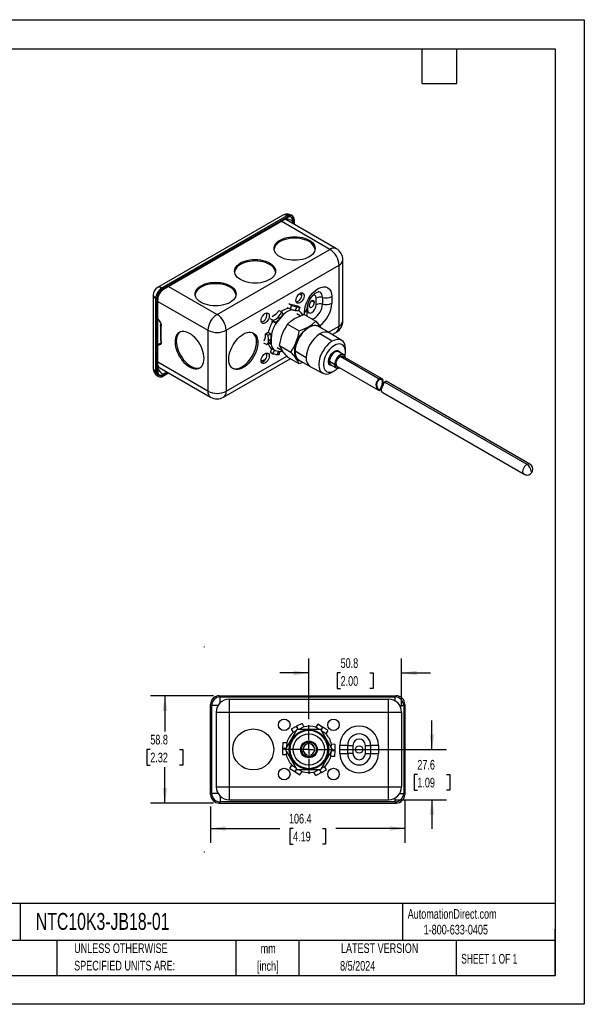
# Model space of a CAD drawing. Header units: millimetres. Extents: x 0 to 699, y 0 to 540.
# Tile 2 of 2: x 389 to 699, y 0 to 540. Entities that reach past the tile are written whole.
import ezdxf

# ---------------------------------------------------------------- set-up
doc = ezdxf.new("R2010")
doc.units = ezdxf.units.MM
doc.header["$LTSCALE"] = 2.5
doc.linetypes.add('CENTERX2', pattern=[20.32, 12.7, -2.54, 2.54, -2.54])
doc.layers.add('CENTER', color=40, linetype='CENTERX2')
doc.layers.add('DIMENSIONS', color=140, linetype='Continuous', lineweight=25)
doc.layers.add('TEXT', color=140, linetype='Continuous', lineweight=25)
doc.styles.add('SLDTEXTSTYLE0', font='TXT', dxfattribs={"width": 0.7})
doc.styles.add('SLDTEXTSTYLE1', font='TXT', dxfattribs={"width": 0.65})
doc.dimstyles.new('SLDDIMSTYLE1', dxfattribs={"dimtxt": 5.39502, "dimasz": 8.255, "dimexe": 0, "dimexo": 0.0625, "dimgap": 1.348755, "dimtad": 0, "dimtih": 1, "dimtoh": 1, "dimdec": 1, "dimrnd": 1e-09, "dimzin": 12, "dimdsep": 46, "dimtxsty": 'SLDTEXTSTYLE0', "dimsah": 1, "dimcen": 0.09, "dimadec": 0, "dimazin": 3, "dimtfac": 1, "dimtdec": 1, "dimtofl": 0, "dimtmove": 0, "dimatfit": 3, "dimfxl": 0, "dimfrac": 2, "dimtolj": 1, "dimtzin": 12, "dimarcsym": 0})
doc.dimstyles.new('SLDDIMSTYLE2', dxfattribs={"dimtxt": 5.39502, "dimasz": 8.255, "dimexe": 0, "dimexo": 0.0625, "dimgap": 1.348755, "dimtad": 0, "dimtih": 1, "dimtoh": 1, "dimdec": 1, "dimrnd": 1e-09, "dimzin": 12, "dimdsep": 46, "dimtxsty": 'SLDTEXTSTYLE0', "dimsah": 1, "dimcen": 0.09, "dimadec": 0, "dimazin": 3, "dimtfac": 1, "dimtdec": 1, "dimtmove": 0, "dimatfit": 0, "dimfxl": 0, "dimfrac": 2, "dimtolj": 1, "dimtzin": 12, "dimarcsym": 0})

# ---------------------------------------------------------------- blocks, each defined once
blk = doc.blocks.new('SW_NOTE_0_1')
at = {"layer": 'TEXT', "color": 0, "linetype": 'CENTERX2', "lineweight": 18, "char_height": 5.292, "attachment_point": 2, "style": 'SLDTEXTSTYLE0'}
for s, insert in [('mm', (7.11, 6.82)), ('[inch]', (6.9, -2.73))]:
    blk.add_mtext(s, dxfattribs=dict(at, insert=insert))
blk = doc.blocks.new('SW_NOTE_0_2')
at = {"layer": 'TEXT', "color": 0, "linetype": 'CENTERX2', "lineweight": 18, "char_height": 5.2917, "attachment_point": 1, "style": 'SLDTEXTSTYLE0'}
for s, insert in [('UNLESS OTHERWISE', (0, 6.82)), ('SPECIFIED UNITS ARE:', (0, -2.73))]:
    blk.add_mtext(s, dxfattribs=dict(at, insert=insert))
blk = doc.blocks.new('_D')
at = {"layer": 'DIMENSIONS'}
for p, q in [((495.28, 169.12), (460.82, 169.12)), ((468.76, 169.12), (468.76, 149.5)), ((460.74, 139.72), (458.93, 139.72)), ((458.93, 139.72), (458.93, 131.14)), ((476.77, 139.72), (478.59, 139.72)), ((478.59, 139.72), (478.59, 131.14)), ((458.93, 131.14), (460.74, 131.14)), ((468.76, 110.32), (468.76, 129.94)), ((478.59, 131.14), (476.77, 131.14)), ((495.28, 110.32), (460.82, 110.32))]:
    blk.add_line(p, q, dxfattribs=at)
for points in [[(468.76, 169.12), (467.49, 160.86), (470.03, 160.86)], [(468.76, 110.32), (470.03, 118.57), (467.49, 118.57)]]:
    blk.add_solid(points, dxfattribs=at)
at = {"layer": 'DIMENSIONS', "char_height": 5.292, "attachment_point": 1, "style": 'SLDTEXTSTYLE0'}
for s, insert in [('58.8', (460.74, 147.75)), ('2.32', (460.74, 137.97))]:
    blk.add_mtext(s, dxfattribs=dict(at, insert=insert))
blk = doc.blocks.new('_D_1')
at = {"layer": 'DIMENSIONS'}
for p, q in [((493.76, 108.41), (493.76, 88.45)), ((600.18, 111.84), (600.18, 88.45)), ((493.76, 96.39), (531.64, 96.39)), ((538.96, 96.39), (537.14, 96.39)), ((537.14, 96.39), (537.14, 87.81)), ((554.99, 96.39), (556.8, 96.39)), ((556.8, 96.39), (556.8, 87.81)), ((600.18, 96.39), (562.3, 96.39)), ((537.14, 87.81), (538.96, 87.81)), ((556.8, 87.81), (554.99, 87.81))]:
    blk.add_line(p, q, dxfattribs=at)
for points in [[(493.76, 96.39), (502.01, 95.12), (502.01, 97.66)], [(600.18, 96.39), (591.93, 97.66), (591.93, 95.12)]]:
    blk.add_solid(points, dxfattribs=at)
at = {"layer": 'DIMENSIONS', "char_height": 5.292, "attachment_point": 1, "style": 'SLDTEXTSTYLE0'}
for s, insert in [('106.4', (536.71, 104.42)), ('4.19', (538.96, 94.63))]:
    blk.add_mtext(s, dxfattribs=dict(at, insert=insert))
blk = doc.blocks.new('_D_2')
at = {"layer": 'DIMENSIONS'}
for p, q in [((615.05, 139.72), (615.05, 155.59)), ((564.18, 139.72), (622.99, 139.72)), ((607.04, 125.94), (605.23, 125.94)), ((605.23, 125.94), (605.23, 117.37)), ((623.07, 125.94), (624.88, 125.94)), ((624.88, 125.94), (624.88, 117.37)), ((605.23, 117.37), (607.04, 117.37)), ((624.88, 117.37), (623.07, 117.37)), ((594.47, 112.16), (622.99, 112.16)), ((615.05, 112.16), (615.05, 96.29))]:
    blk.add_line(p, q, dxfattribs=at)
for points in [[(615.05, 139.72), (616.32, 147.97), (613.78, 147.97)], [(615.05, 112.16), (613.78, 103.91), (616.32, 103.91)]]:
    blk.add_solid(points, dxfattribs=at)
at = {"layer": 'DIMENSIONS', "char_height": 5.292, "attachment_point": 1, "style": 'SLDTEXTSTYLE0'}
for s, insert in [('27.6', (607.04, 133.97)), ('1.09', (607.04, 124.19))]:
    blk.add_mtext(s, dxfattribs=dict(at, insert=insert))
blk = doc.blocks.new('_D_3')
at = {"layer": 'DIMENSIONS'}
for p, q in [((547.61, 156.29), (547.61, 189.59)), ((598.41, 163.34), (598.41, 189.59)), ((547.61, 181.66), (531.73, 181.66)), ((564.99, 181.66), (563.18, 181.66)), ((563.18, 181.66), (563.18, 173.08)), ((581.02, 181.66), (582.83, 181.66)), ((582.83, 181.66), (582.83, 173.08)), ((598.41, 181.66), (614.28, 181.66)), ((563.18, 173.08), (564.99, 173.08)), ((582.83, 173.08), (581.02, 173.08))]:
    blk.add_line(p, q, dxfattribs=at)
for points in [[(547.61, 181.66), (539.35, 182.93), (539.35, 180.39)], [(598.41, 181.66), (606.66, 180.39), (606.66, 182.93)]]:
    blk.add_solid(points, dxfattribs=at)
at = {"layer": 'DIMENSIONS', "char_height": 5.292, "attachment_point": 1, "style": 'SLDTEXTSTYLE0'}
for s, insert in [('50.8', (564.99, 189.69)), ('2.00', (564.99, 179.9))]:
    blk.add_mtext(s, dxfattribs=dict(at, insert=insert))
blk = doc.blocks.new('SW_CENTERMARKSYMBOL_0')
at = {"layer": 'CENTER', "color": 0}
for p, q in [((0, 5.08), (0, 13.3985)), ((-5.08, 0), (-13.3985, 0)), ((0, 0), (-2.54, 0)), ((0, 0), (0, 2.54)), ((0, 0), (0, -2.54)), ((0, 0), (2.54, 0)), ((5.08, 0), (13.3985, 0)), ((0, -5.08), (0, -13.3985))]:
    blk.add_line(p, q, dxfattribs=at)

msp = doc.modelspace()

# ---------------------------------------------------------------- linework, layer by layer
at = {"color": 7, "linetype": 'Continuous'}
for p, q in [((0.01, 539.76), (698.51, 539.76)), ((698.51, 539.76), (698.51, 0.01)), ((698.51, 0.01), (0.01, 0.01))]:
    msp.add_line(p, q, dxfattribs=at)
for p, q in [((533.31, 432.56), (464.7, 392.95)), ((467.05, 392.72), (535.66, 432.33)), ((467.68, 392.36), (536.29, 431.96)), ((536.29, 431.96), (535.66, 432.33)), ((538.64, 432.2), (538.01, 432.56)), ((468.13, 392.1), (535.84, 431.19)), ((559.1, 413.87), (532.47, 429.24)), ((562.66, 414.22), (534.91, 430.24)), ((538.72, 429.53), (539.17, 429.27)), ((538.72, 428.04), (538.72, 429.53)), ((539.17, 429.27), (539.17, 427.79)), ((539.61, 430.05), (539.61, 427.53)), ((547.74, 418.93), (547.74, 418.1)), ((497.32, 378.2), (559.1, 413.87)), ((502.35, 369.49), (564.13, 405.16)), ((526.1, 406.43), (526.1, 405.6)), ((564.13, 371.77), (564.13, 405.16)), ((566.21, 374.67), (566.21, 408.06)), ((462.35, 388.88), (462.35, 348.54)), ((467.68, 392.36), (467.05, 392.72)), ((470.69, 393.58), (497.32, 378.2)), ((504.46, 393.94), (504.46, 393.11)), ((543.72, 388.63), (542.33, 389.44)), ((552.8, 390.61), (552.73, 390.61)), ((464.36, 386.6), (463.73, 386.97)), ((463.73, 346.63), (463.73, 386.97)), ((464.36, 346.26), (464.36, 386.6)), ((464.81, 347.04), (464.81, 386.34)), ((464.81, 385.36), (492.29, 369.49)), ((538.13, 383.14), (536.67, 383.98)), ((537.61, 383.84), (539.92, 383.2)), ((550.66, 384.73), (549.22, 385.56)), ((551.65, 383.49), (551.65, 387.12)), ((555.07, 387.47), (555.07, 383.84)), ((560.2, 388.01), (560.2, 384.38)), ((527.42, 376.98), (529.8, 378.61)), ((529.8, 378.61), (531.26, 380.34)), ((531.26, 380.34), (532.68, 379.52)), ((533.7, 378.22), (531.63, 375.76)), ((532.68, 379.52), (533.38, 378.4)), ((533.38, 378.4), (533.38, 378.4)), ((533.7, 378.22), (533.38, 378.4)), ((533.38, 378.4), (533.7, 378.22)), ((533.7, 378.22), (533.7, 378.22)), ((536.12, 381.56), (535.76, 381.77)), ((537.34, 381.23), (536.56, 381.67)), ((538.13, 383.14), (537.34, 381.23)), ((538.31, 380.67), (537.34, 381.23)), ((538.3, 380.66), (538.31, 380.67)), ((540.16, 380.38), (538.3, 380.66)), ((539.92, 383.2), (541.32, 382.99)), ((540.95, 382.3), (540.16, 380.38)), ((540.29, 380.36), (541.08, 382.28)), ((542.27, 380.07), (540.29, 380.36)), ((541.08, 382.28), (540.95, 382.3)), ((542.93, 377.36), (541, 378.47)), ((541.32, 382.99), (542.74, 382.17)), ((542.74, 382.17), (541.95, 380.26)), ((541.95, 380.26), (541.95, 380.26)), ((542.27, 380.07), (541.95, 380.26)), ((541.95, 380.26), (542.27, 380.07)), ((542.27, 380.07), (542.27, 380.07)), ((544.79, 378.03), (543.55, 378.75)), ((545.05, 378.13), (551.34, 374.5)), ((545.25, 378.01), (545.25, 379.38)), ((546.59, 377.62), (546.59, 381.25)), ((546.8, 380.69), (546.59, 380.56)), ((546.8, 382.94), (546.8, 380.69)), ((466.45, 373.59), (464.81, 375.9)), ((466.27, 372.15), (466.78, 372.45)), ((466.78, 372.64), (466.78, 372.45)), ((466.78, 362.6), (466.78, 372.45)), ((527.89, 374.98), (526.43, 375.82)), ((527.76, 374.22), (527.23, 374.53)), ((528.58, 373.86), (527.81, 374.31)), ((527.89, 374.98), (528.58, 373.86)), ((529.55, 373.3), (528.58, 373.86)), ((531.49, 375.59), (529.55, 373.3)), ((529.55, 373.3), (529.55, 373.3)), ((530.93, 376.88), (530.79, 376.72)), ((530.79, 376.72), (531.49, 375.59)), ((531.63, 375.76), (530.93, 376.88)), ((535.97, 372.89), (542.26, 369.26)), ((546.52, 377.27), (546.54, 377.62)), ((546.54, 377.62), (546.54, 377.69)), ((546.61, 377.22), (546.59, 377.65)), ((466.26, 372.24), (466.26, 364.25)), ((492.29, 369.49), (492.29, 336.1)), ((502.35, 369.49), (502.35, 336.1)), ((523.8, 365.65), (523.86, 367.59)), ((523.86, 367.59), (525.35, 368.38)), ((523.86, 367.59), (525.28, 366.77)), ((525.28, 366.77), (526.77, 367.57)), ((525.35, 368.38), (526.77, 367.57)), ((526.77, 367.57), (527.09, 367.38)), ((527.09, 367.38), (527, 364.62)), ((527.09, 367.38), (527.09, 367.38)), ((547.61, 371.2), (547.5, 371.47)), ((559.01, 368.07), (552.94, 371.58)), ((560.36, 363.44), (553.68, 367.54)), ((558.37, 368.44), (564.13, 371.77)), ((565.66, 363.89), (559.13, 368)), ((560.39, 367.21), (562.66, 368.51)), ((464.81, 361.51), (465.8, 362.08)), ((464.81, 361.42), (466.45, 361.84)), ((466.78, 362.33), (465.8, 362.08)), ((466.27, 364.17), (466.26, 364.25)), ((466.63, 361.94), (466.45, 361.84)), ((466.78, 362.6), (466.78, 362.4)), ((519.63, 362.78), (518.91, 363.19)), ((524.46, 361.63), (523, 362.47)), ((523.04, 363.78), (523.8, 365.65)), ((524.46, 361.63), (525.94, 362.42)), ((527, 364.62), (525.51, 363.83)), ((525.51, 363.65), (527, 364.44)), ((525.51, 363.83), (525.51, 363.65)), ((526.91, 361.86), (525.94, 362.42)), ((525.95, 362.43), (526.92, 361.87)), ((526.92, 361.87), (526.91, 361.86)), ((527, 364.44), (526.92, 361.87)), ((526.52, 357.49), (527.31, 359.4)), ((526.52, 357.49), (527.94, 356.67)), ((527.31, 359.4), (528.73, 358.58)), ((527.94, 356.67), (528.73, 358.58)), ((528.73, 358.58), (529.06, 358.39)), ((529.06, 358.39), (531.04, 358.1)), ((529.06, 358.39), (529.06, 358.39)), ((531.04, 358.1), (530.25, 356.18)), ((530.33, 359.99), (532.93, 358.49)), ((530.38, 356.16), (531.17, 358.08)), ((531.17, 358.08), (533.03, 357.8)), ((531.27, 356.29), (531.97, 357.96)), ((531.44, 361.2), (537.73, 357.56)), ((533.02, 357.8), (533, 357.81)), ((533.38, 357.88), (533.02, 357.8)), ((533.03, 357.8), (533.02, 357.8)), ((546.13, 354.48), (540.06, 357.98)), ((563.98, 357.72), (563.9, 357.77)), ((566.76, 356.12), (563.98, 357.72)), ((567.65, 357.51), (567.69, 358.93)), ((492.29, 336.1), (464.81, 351.97)), ((500.87, 332.85), (537.39, 353.93)), ((502.35, 336.1), (535.53, 355.26)), ((530.25, 356.18), (530.38, 356.16)), ((542.26, 351.11), (535.97, 354.74)), ((544.39, 351.87), (542.26, 351.11)), ((542.27, 353.1), (548.34, 349.59)), ((561.71, 350.78), (558.92, 352.38)), ((586.04, 342.74), (564.73, 355.04)), ((587.72, 342.85), (566.1, 355.33)), ((463.73, 346.63), (464.36, 346.26)), ((466.01, 348.87), (493.76, 332.85)), ((467.68, 345.38), (469.87, 346.64)), ((467.68, 344.34), (470.76, 346.12)), ((470.31, 346.38), (468.13, 345.12)), ((548.46, 349.53), (555.29, 345.93)), ((559.79, 350.46), (562.57, 348.86)), ((559.79, 350.46), (559.84, 350.44)), ((561.62, 347.28), (560.36, 346.51)), ((560.36, 346.51), (560.6, 346.65)), ((560.6, 346.65), (561.81, 347.4)), ((561.89, 350.78), (561.71, 350.78)), ((562.92, 349.83), (585.82, 336.61)), ((464.7, 344.47), (465.33, 344.11)), ((467.68, 345.38), (468.13, 345.12)), ((587.55, 342.36), (587.72, 342.85)), ((667.13, 295.93), (589.08, 340.99)), ((668.72, 296.09), (589.97, 341.55)), ((585.82, 336.61), (586.03, 337.07)), ((588.06, 335.32), (665.55, 290.59)), ((498.46, 169.12), (595.49, 169.12)), ((499.09, 168.48), (594.85, 168.48)), ((499.09, 165.39), (499.09, 168.48)), ((594.85, 166.33), (594.85, 168.48)), ((493.76, 115.02), (493.76, 164.42)), ((494.39, 115.65), (494.39, 163.79)), ((497.8, 163.79), (494.39, 163.79)), ((503.92, 167.28), (591.29, 167.28)), ((503.92, 167.28), (503.92, 160.17)), ((591.29, 160.17), (591.29, 167.28)), ((597.42, 163.79), (599.55, 163.79)), ((599.55, 163.79), (599.55, 115.65)), ((600.18, 164.42), (600.18, 115.02)), ((496.81, 160.17), (496.81, 119.27)), ((496.81, 160.17), (503.92, 160.17)), ((503.92, 160.17), (503.92, 119.27)), ((503.92, 160.17), (591.29, 160.17)), ((591.29, 119.27), (591.29, 160.17)), ((591.29, 160.17), (598.41, 160.17)), ((598.41, 160.17), (598.41, 119.27)), ((540.72, 152.33), (537.98, 150.88)), ((540.91, 152.43), (540.72, 152.33)), ((540.72, 152.33), (541.51, 150.83)), ((543.85, 153.98), (540.91, 152.43)), ((541.76, 150.83), (540.91, 152.43)), ((544.83, 152.11), (542.41, 150.83)), ((543.85, 153.98), (544.83, 152.11)), ((544.83, 152.11), (544.83, 152.11)), ((552.46, 153.64), (551.34, 151.86)), ((551.34, 151.85), (551.34, 151.86)), ((552.96, 150.83), (551.34, 151.85)), ((555.08, 151.99), (552.46, 153.64)), ((555.08, 151.99), (554.18, 150.56)), ((554.31, 150.34), (555.27, 151.87)), ((555.27, 151.87), (555.08, 151.99)), ((558.07, 150.1), (555.27, 151.87)), ((534.78, 139.72), (541.19, 150.83)), ((537.98, 150.88), (538.96, 149.02)), ((538.97, 149.02), (538.96, 149.02)), ((540.66, 149.91), (538.97, 149.02)), ((541.19, 150.83), (547.61, 150.83)), ((547.61, 150.58), (547.61, 150.83)), ((547.61, 150.83), (554.02, 150.83)), ((547.61, 150.09), (547.61, 150.39)), ((554.02, 150.83), (560.44, 139.72)), ((556.95, 148.32), (554.63, 149.78)), ((558.07, 150.1), (556.95, 148.32)), ((556.95, 148.32), (556.95, 148.32)), ((533.38, 143.59), (533.25, 140.28)), ((533.38, 143.59), (535.49, 143.51)), ((535.49, 143.51), (535.38, 140.77)), ((535.49, 143.51), (535.49, 143.51)), ((544.39, 139.72), (544.46, 140.39)), ((547.61, 139.72), (547.61, 142.89)), ((559.91, 140.64), (559.98, 142.55)), ((559.98, 142.55), (559.99, 142.55)), ((562.09, 142.47), (559.99, 142.55)), ((561.97, 139.38), (562.09, 142.47)), ((564.6, 137.5), (564.6, 141.94)), ((568.88, 141.94), (564.6, 141.94)), ((568.88, 137.5), (568.88, 141.94)), ((568.88, 141.94), (571.73, 141.94)), ((571.73, 141.94), (571.73, 137.5)), ((578.59, 137.5), (578.59, 141.94)), ((578.59, 141.94), (581.45, 141.94)), ((581.45, 141.94), (581.45, 137.5)), ((585.73, 141.94), (581.45, 141.94)), ((585.73, 141.94), (585.73, 137.5)), ((533.25, 140.06), (533.13, 136.97)), ((533.13, 136.97), (535.23, 136.89)), ((533.25, 140.28), (533.25, 140.06)), ((535.06, 140.21), (533.25, 140.28)), ((533.25, 140.06), (534.93, 140)), ((541.19, 128.61), (534.78, 139.72)), ((535.31, 138.8), (535.23, 136.89)), ((535.23, 136.89), (535.23, 136.89)), ((543.42, 139.72), (543.03, 139.72)), ((543.54, 139.72), (543.42, 139.72)), ((560.44, 139.72), (554.02, 128.61)), ((559.73, 135.93), (559.83, 138.67)), ((559.73, 135.93), (559.73, 135.93)), ((561.83, 135.85), (559.73, 135.93)), ((560.16, 139.23), (561.96, 139.16)), ((561.97, 139.38), (560.28, 139.44)), ((561.83, 135.85), (561.96, 139.16)), ((561.96, 139.16), (561.97, 139.38)), ((564.6, 137.5), (568.88, 137.5)), ((571.73, 137.5), (568.88, 137.5)), ((578.59, 137.5), (581.45, 137.5)), ((581.45, 137.5), (585.73, 137.5)), ((537.14, 129.33), (538.26, 131.12)), ((538.26, 131.12), (540.58, 129.66)), ((538.26, 131.12), (538.26, 131.12)), ((547.61, 131.18), (547.61, 129.35)), ((554.55, 129.53), (556.25, 130.42)), ((556.25, 130.42), (556.25, 130.41)), ((557.23, 128.56), (556.25, 130.41)), ((537.14, 129.33), (539.95, 127.57)), ((540.91, 129.1), (539.95, 127.57)), ((539.95, 127.57), (540.13, 127.45)), ((540.13, 127.45), (541.03, 128.88)), ((540.13, 127.45), (542.75, 125.8)), ((554.02, 128.61), (541.19, 128.61)), ((542.26, 128.61), (543.87, 127.59)), ((542.75, 125.8), (543.87, 127.58)), ((543.87, 127.59), (543.87, 127.58)), ((550.38, 127.33), (552.81, 128.61)), ((550.38, 127.33), (550.38, 127.33)), ((551.37, 125.46), (550.38, 127.33)), ((551.37, 125.46), (554.3, 127.01)), ((553.46, 128.61), (554.3, 127.01)), ((554.49, 127.11), (553.7, 128.61)), ((554.3, 127.01), (554.49, 127.11)), ((554.49, 127.11), (557.23, 128.56)), ((496.81, 119.27), (503.92, 119.27)), ((503.92, 119.27), (591.29, 119.27)), ((503.92, 119.27), (503.92, 112.16)), ((591.29, 119.27), (598.41, 119.27)), ((591.29, 112.16), (591.29, 119.27)), ((497.8, 115.65), (494.39, 115.65)), ((499.09, 114.05), (499.09, 110.95)), ((597.42, 115.65), (599.55, 115.65)), ((498.46, 110.32), (595.49, 110.32)), ((594.85, 110.95), (499.09, 110.95)), ((503.92, 112.16), (591.29, 112.16)), ((594.85, 110.95), (594.85, 113.11))]:
    msp.add_line(p, q)
at = {"flags": 128}
for points in [[(534.52, 430.42), (534.59, 430.4), (534.91, 430.24)], [(547.74, 418.93), (548.71, 418.29), (549.53, 417.58), (550.18, 416.82), (550.65, 416.02), (550.94, 415.19), (551.03, 414.34), (550.94, 413.49), (550.65, 412.66), (550.18, 411.86), (549.53, 411.09), (548.71, 410.39), (547.74, 409.75), (546.64, 409.19), (545.41, 408.72), (544.1, 408.34), (542.7, 408.07), (541.26, 407.91), (539.79, 407.85), (538.33, 407.91), (536.88, 408.07), (535.49, 408.34), (534.17, 408.72), (532.95, 409.19), (531.85, 409.75), (530.88, 410.39), (530.06, 411.09), (529.41, 411.86), (528.94, 412.66), (528.65, 413.49), (528.55, 414.34), (528.65, 415.19), (528.94, 416.02), (529.41, 416.82), (530.06, 417.58), (530.88, 418.29), (531.85, 418.93), (532.95, 419.49), (534.17, 419.96), (535.49, 420.33), (536.88, 420.61), (538.33, 420.77), (539.79, 420.83), (541.26, 420.77), (542.7, 420.61), (544.1, 420.33), (545.41, 419.96), (546.64, 419.49), (547.74, 418.93)], [(547.74, 418.1), (546.64, 418.66), (545.41, 419.13), (544.1, 419.5), (542.7, 419.78), (541.26, 419.94), (539.79, 420), (538.33, 419.94), (536.88, 419.78), (535.49, 419.5), (534.17, 419.13), (532.95, 418.66), (531.85, 418.1), (530.88, 417.46), (530.06, 416.75), (529.41, 415.99), (528.94, 415.19), (528.65, 414.36), (528.58, 413.92)], [(526.1, 406.43), (527.07, 405.79), (527.89, 405.09), (528.54, 404.33), (529.01, 403.52), (529.29, 402.69), (529.39, 401.84), (529.29, 401), (529.01, 400.17), (528.54, 399.36), (527.89, 398.6), (527.07, 397.89), (526.1, 397.26), (524.99, 396.7), (523.77, 396.23), (522.45, 395.85), (521.06, 395.58), (519.62, 395.41), (518.15, 395.36), (516.68, 395.41), (515.24, 395.58), (513.85, 395.85), (512.53, 396.23), (511.31, 396.7), (510.2, 397.26), (509.23, 397.89), (508.42, 398.6), (507.77, 399.36), (507.29, 400.17), (507.01, 401), (506.91, 401.84), (507.01, 402.69), (507.29, 403.52), (507.77, 404.33), (508.42, 405.09), (509.23, 405.79), (510.2, 406.43), (511.31, 406.99), (512.53, 407.46), (513.85, 407.84), (515.24, 408.11), (516.68, 408.28), (518.15, 408.33), (519.62, 408.28), (521.06, 408.11), (522.45, 407.84), (523.77, 407.46), (524.99, 406.99), (526.1, 406.43)], [(526.1, 405.6), (524.99, 406.16), (523.77, 406.63), (522.45, 407.01), (521.06, 407.28), (519.62, 407.45), (518.15, 407.5), (516.68, 407.45), (515.24, 407.28), (513.85, 407.01), (512.53, 406.63), (511.31, 406.16), (510.2, 405.6), (509.23, 404.96), (508.42, 404.26), (507.77, 403.5), (507.29, 402.69), (507.01, 401.86), (506.94, 401.43)], [(504.46, 393.94), (505.43, 393.3), (506.24, 392.59), (506.89, 391.83), (507.37, 391.03), (507.65, 390.2), (507.75, 389.35), (507.65, 388.5), (507.37, 387.67), (506.89, 386.87), (506.24, 386.11), (505.43, 385.4), (504.46, 384.76), (503.35, 384.2), (502.13, 383.73), (500.81, 383.36), (499.42, 383.08), (497.98, 382.92), (496.51, 382.86), (495.04, 382.92), (493.6, 383.08), (492.21, 383.36), (490.89, 383.73), (489.67, 384.2), (488.56, 384.76), (487.59, 385.4), (486.78, 386.11), (486.13, 386.87), (485.65, 387.67), (485.37, 388.5), (485.27, 389.35), (485.37, 390.2), (485.65, 391.03), (486.13, 391.83), (486.78, 392.59), (487.59, 393.3), (488.56, 393.94), (489.67, 394.5), (490.89, 394.97), (492.21, 395.35), (493.6, 395.62), (495.04, 395.78), (496.51, 395.84), (497.98, 395.78), (499.42, 395.62), (500.81, 395.35), (502.13, 394.97), (503.35, 394.5), (504.46, 393.94)], [(504.46, 393.11), (503.35, 393.67), (502.13, 394.14), (500.81, 394.52), (499.42, 394.79), (497.98, 394.95), (496.51, 395.01), (495.04, 394.95), (493.6, 394.79), (492.21, 394.52), (490.89, 394.14), (489.67, 393.67), (488.56, 393.11), (487.59, 392.47), (486.78, 391.77), (486.13, 391), (485.65, 390.2), (485.37, 389.37), (485.29, 388.94)], [(540.53, 385.86), (540.61, 386.55), (540.81, 387.27), (541.14, 387.99), (541.58, 388.65), (542.09, 389.22), (542.64, 389.66), (543.2, 389.95), (543.74, 390.06), (544.21, 389.98), (544.6, 389.73), (544.87, 389.32), (545.01, 388.77), (545.01, 388.12), (544.87, 387.41), (544.6, 386.68), (544.21, 385.99), (543.74, 385.36), (543.2, 384.85), (542.64, 384.49), (542.09, 384.29), (541.58, 384.27), (541.14, 384.44), (540.81, 384.77), (540.61, 385.26), (540.53, 385.86)], [(545.25, 379.38), (545.4, 381.15), (545.82, 383.01), (546.51, 384.9), (547.44, 386.75), (548.58, 388.48), (549.87, 390.02), (551.27, 391.32), (552.73, 392.33), (554.18, 393), (555.58, 393.32), (556.87, 393.27), (558, 392.85), (558.93, 392.08), (559.63, 390.98), (560.05, 389.61), (560.2, 388.01)], [(546.59, 381.28), (546.8, 382.96), (547.36, 384.7), (548.14, 386.3), (549.02, 387.64), (550.02, 388.82), (551.12, 389.83), (552.13, 390.46), (552.82, 390.64)], [(551.65, 387.12), (551.48, 388.05), (551.25, 388.43), (550.94, 388.69), (550.55, 388.83), (550.11, 388.84), (549.99, 388.79)], [(555.07, 387.47), (554.98, 388.43), (554.73, 389.24), (554.32, 389.89), (553.76, 390.35), (553.09, 390.6), (552.98, 390.6)], [(546.8, 380.69), (546.97, 379.76), (547.19, 379.38), (547.51, 379.12), (547.89, 378.98), (548.33, 378.97), (549.22, 379.29), (550.11, 380), (550.55, 380.52), (550.94, 381.1), (551.25, 381.72), (551.48, 382.36), (551.65, 383.49)], [(550.66, 384.73), (550.59, 385.2), (550.38, 385.55), (550.07, 385.73), (549.67, 385.74), (549.22, 385.56), (548.78, 385.22), (548.38, 384.76), (548.06, 384.21), (547.85, 383.63), (547.78, 383.07), (547.85, 382.6), (548.06, 382.26), (548.38, 382.07), (548.78, 382.07), (549.22, 382.24), (549.67, 382.58), (550.07, 383.05), (550.38, 383.6), (550.59, 384.18), (550.66, 384.73)], [(549.34, 375.65), (549.76, 375.75), (550.62, 376.15), (551.49, 376.75), (552.32, 377.52), (553.09, 378.44), (553.76, 379.46), (554.32, 380.56), (554.73, 381.69), (554.98, 382.79), (555.07, 383.84)], [(521.45, 374.85), (521.52, 375.53), (521.73, 376.26), (522.06, 376.97), (522.49, 377.64), (523, 378.21), (523.56, 378.65), (524.12, 378.93), (524.65, 379.04), (525.13, 378.97), (525.51, 378.71), (525.78, 378.3), (525.92, 377.75), (525.92, 377.1), (525.78, 376.39), (525.51, 375.67), (525.13, 374.97), (524.65, 374.35), (524.12, 373.84), (523.56, 373.47), (523, 373.28), (522.49, 373.26), (522.06, 373.42), (521.73, 373.76), (521.52, 374.24), (521.45, 374.85)], [(539.81, 375.91), (542.26, 377.12), (545.05, 378.13)], [(466.78, 372.45), (466.74, 372.17), (466.62, 371.97), (466.47, 371.91), (466.35, 371.97), (466.27, 372.13), (466.27, 372.15)], [(535.97, 372.89), (537.69, 374.47), (539.81, 375.91)], [(547.5, 371.47), (549.59, 372.89), (551.34, 374.5)], [(551.34, 374.5), (553.06, 372.5), (554.38, 370.74)], [(482.23, 367.78), (481.19, 368.3), (480.17, 368.66), (479.19, 368.84), (478.26, 368.85), (477.39, 368.68), (476.61, 368.34), (475.93, 367.83), (475.35, 367.17), (474.89, 366.36), (474.55, 365.41), (474.35, 364.35), (474.28, 363.19), (474.35, 361.96), (474.55, 360.66), (474.89, 359.33), (475.35, 357.99), (475.93, 356.66), (476.61, 355.36), (477.39, 354.12), (478.26, 352.95), (479.19, 351.88), (480.17, 350.93), (481.19, 350.1), (482.23, 349.43), (483.27, 348.91), (484.29, 348.55), (485.27, 348.37), (486.2, 348.36), (487.07, 348.53), (487.85, 348.87), (488.54, 349.38), (489.11, 350.04), (489.57, 350.85), (489.91, 351.8), (490.11, 352.86), (490.18, 354.02), (490.11, 355.25), (489.91, 356.55), (489.57, 357.88), (489.11, 359.22), (488.54, 360.55), (487.85, 361.85), (487.07, 363.09), (486.2, 364.26), (485.27, 365.33), (484.29, 366.28), (483.27, 367.1), (482.23, 367.78)], [(476.98, 368.53), (476.64, 368.25), (476.07, 367.58), (475.61, 366.77), (475.27, 365.83), (475.07, 364.77), (475, 363.61), (475.07, 362.37), (475.27, 361.08), (475.61, 359.75), (476.07, 358.4), (476.64, 357.07), (477.33, 355.77), (478.11, 354.53), (478.98, 353.37), (479.91, 352.3), (480.89, 351.34), (481.91, 350.52), (482.95, 349.84), (483.99, 349.32), (485.01, 348.97), (485.99, 348.78), (486.92, 348.78), (487.79, 348.95), (488.2, 349.1)], [(519.63, 362.78), (519.57, 361.54), (519.36, 360.25), (519.03, 358.92), (518.57, 357.57), (517.99, 356.24), (517.31, 354.94), (516.52, 353.7), (515.66, 352.54), (514.73, 351.47), (513.74, 350.51), (512.72, 349.69), (511.69, 349.01), (510.65, 348.49), (509.63, 348.14), (508.64, 347.96), (507.71, 347.95), (506.85, 348.12), (506.07, 348.46), (505.38, 348.96), (504.8, 349.63), (504.34, 350.44), (504.01, 351.38), (503.81, 352.44), (503.74, 353.6), (503.81, 354.84), (504.01, 356.13), (504.34, 357.46), (504.8, 358.81), (505.38, 360.14), (506.07, 361.44), (506.85, 362.68), (507.71, 363.84), (508.64, 364.91), (509.63, 365.87), (510.65, 366.69), (511.69, 367.37), (512.72, 367.89), (513.74, 368.24), (514.73, 368.42), (515.66, 368.43), (516.52, 368.26), (517.31, 367.92), (517.99, 367.42), (518.57, 366.75), (519.03, 365.94), (519.36, 365), (519.57, 363.94), (519.63, 362.78)], [(543.29, 352.51), (542.93, 352.6), (542.18, 352.93), (541.52, 353.42), (540.96, 354.07), (540.51, 354.85), (540.19, 355.76), (539.99, 356.79), (539.93, 357.9), (539.99, 359.1), (540.19, 360.35), (540.51, 361.64), (540.96, 362.93), (541.52, 364.22), (542.18, 365.47), (542.93, 366.67), (543.77, 367.8), (544.67, 368.83), (545.62, 369.75), (546.6, 370.55), (547.61, 371.2)], [(552.94, 371.58), (552.48, 371.8), (551.67, 372.02), (550.78, 372.07), (549.84, 371.95), (548.86, 371.65), (547.86, 371.19), (546.85, 370.57), (545.86, 369.8), (544.9, 368.9), (543.98, 367.88), (543.13, 366.77), (542.36, 365.57), (541.69, 364.32), (541.12, 363.03), (540.66, 361.73), (540.33, 360.44), (540.13, 359.18), (540.06, 357.98)], [(542.26, 369.26), (545, 370.25), (547.5, 371.47)], [(547.61, 371.2), (548.61, 371.71), (549.59, 372.05), (550.55, 372.22), (551.45, 372.23), (552.28, 372.07), (553.04, 371.74), (553.7, 371.25), (553.95, 370.99)], [(466.27, 364.17), (466.34, 363.92), (466.48, 363.61), (466.62, 363.3), (466.73, 362.97), (466.78, 362.64), (466.78, 362.6)], [(505.72, 348.68), (506.13, 348.53), (506.99, 348.36), (507.93, 348.37), (508.91, 348.55), (509.93, 348.91), (510.97, 349.43), (512, 350.1), (513.02, 350.93), (514.01, 351.88), (514.94, 352.95), (515.81, 354.12), (516.59, 355.36), (517.27, 356.66), (517.85, 357.99), (518.31, 359.33), (518.64, 360.66), (518.85, 361.96), (518.91, 363.19)], [(560.36, 363.44), (559.36, 362.79), (558.38, 361.99), (557.44, 361.06), (556.55, 360.01), (555.73, 358.87), (555, 357.66), (554.37, 356.4), (553.85, 355.11), (553.45, 353.82), (553.18, 352.55), (553.04, 351.33), (553.04, 350.17), (553.18, 349.11), (553.45, 348.15), (553.85, 347.32), (554.37, 346.63), (555, 346.1), (555.73, 345.73), (556.55, 345.54), (557.44, 345.52), (558.38, 345.68), (559.36, 346.01), (560.36, 346.51)], [(567.37, 355.46), (567.5, 356.1), (567.64, 357.2), (567.64, 358.25), (567.5, 359.2), (567.24, 360.04), (566.84, 360.75), (566.34, 361.32), (565.72, 361.73), (565.02, 361.97), (564.24, 362.04), (563.4, 361.94), (562.52, 361.66), (561.62, 361.22), (560.72, 360.62), (559.84, 359.88), (559, 359.02), (558.22, 358.05), (557.51, 356.99), (556.9, 355.87), (556.39, 354.72), (556, 353.55), (555.73, 352.4), (555.6, 351.3), (555.6, 350.25), (555.73, 349.3), (556, 348.46), (556.39, 347.75), (556.9, 347.18), (557.51, 346.77), (558.22, 346.53), (559, 346.46), (559.84, 346.56), (560.72, 346.84), (561.62, 347.28), (561.62, 347.28)], [(567.69, 358.93), (567.68, 359.78), (567.54, 360.84), (567.27, 361.8), (566.87, 362.63), (566.35, 363.32), (565.72, 363.85), (564.99, 364.22), (564.17, 364.41), (563.28, 364.43), (562.34, 364.27), (561.36, 363.94), (560.36, 363.44)], [(521.45, 352.81), (521.52, 353.49), (521.73, 354.22), (522.06, 354.94), (522.49, 355.6), (523, 356.17), (523.56, 356.61), (524.12, 356.9), (524.65, 357), (525.13, 356.93), (525.51, 356.68), (525.78, 356.26), (525.92, 355.72), (525.92, 355.07), (525.78, 354.36), (525.51, 353.63), (525.13, 352.93), (524.65, 352.31), (524.12, 351.8), (523.56, 351.44), (523, 351.24), (522.49, 351.22), (522.06, 351.39), (521.73, 351.72), (521.52, 352.21), (521.45, 352.81)], [(530.38, 356.16), (530.61, 356.14), (530.82, 356.13), (530.99, 356.14), (531.12, 356.17), (531.21, 356.21), (531.27, 356.27), (531.27, 356.29)], [(558.38, 352.38), (558.61, 353.89), (558.91, 354.73), (559.33, 355.57), (559.85, 356.35), (560.43, 357.03), (561.62, 357.98), (562.81, 358.41), (563.39, 358.4), (563.9, 358.21), (564.32, 357.85), (564.62, 357.36), (564.62, 357.35)], [(563.9, 357.77), (563.55, 357.89), (562.98, 357.91), (562.36, 357.75), (561.72, 357.42), (561.09, 356.93), (560.5, 356.32), (559.97, 355.6), (559.53, 354.8), (559.2, 353.98), (558.99, 353.16), (558.92, 352.38)], [(567.62, 354.45), (567.62, 354.56), (567.48, 355.2), (567.21, 355.72), (566.82, 356.08), (566.33, 356.28), (565.77, 356.3), (565.15, 356.14), (564.51, 355.81), (563.88, 355.33), (563.28, 354.71), (562.75, 353.99), (562.31, 353.2), (561.98, 352.37), (561.78, 351.55), (561.71, 350.78)], [(523.55, 353.22), (522.45, 352.92), (521.45, 352.71)], [(521.55, 352.11), (522.45, 352.3), (522.58, 352.33)], [(560.43, 350.09), (560.43, 350.09), (559.85, 350.1), (559.33, 350.29), (558.91, 350.64), (558.61, 351.14), (558.38, 352.38)], [(567.61, 354.45), (567.48, 355.07), (567.22, 355.57), (566.85, 355.92), (566.37, 356.11), (565.82, 356.13), (565.22, 355.98), (564.6, 355.66), (563.99, 355.19), (563.41, 354.59), (562.9, 353.89), (562.47, 353.12), (562.15, 352.32), (561.95, 351.53), (561.89, 350.78)], [(562.49, 351.12), (562.55, 351.79), (562.75, 352.49), (563.06, 353.19), (563.47, 353.85), (563.95, 354.42), (564.49, 354.88), (565.03, 355.2), (565.56, 355.35), (566.05, 355.34), (566.46, 355.16), (566.59, 355.04)], [(585.82, 336.61), (586.13, 336.52), (586.5, 336.66), (586.9, 337.22), (587.3, 338.11), (587.65, 339), (588, 339.96), (588.23, 340.86), (588.27, 341.73), (588.07, 342.44), (587.73, 342.84), (587.72, 342.85)], [(586.03, 337.07), (586.3, 337.01), (586.59, 337.18), (586.89, 337.61), (587.22, 338.37), (587.51, 339.17), (587.78, 340.04), (587.93, 340.83), (587.93, 341.55), (587.78, 342.09), (587.55, 342.36)], [(588.06, 335.32), (587.8, 335.54), (587.48, 336.09), (587.36, 336.9), (587.54, 337.81), (587.95, 338.75), (588.41, 339.66), (588.77, 340.39), (589.08, 340.99)], [(589.08, 340.99), (589.48, 341.5), (589.84, 341.6), (589.97, 341.55)], [(665.55, 290.59), (665.55, 290.59), (665.19, 290.92), (664.97, 291.41), (664.89, 292.04), (664.97, 292.75), (665.19, 293.51), (665.55, 294.25), (666.01, 294.93), (666.55, 295.5), (667.13, 295.93)], [(544.65, 138.46), (544.49, 138.95), (544.39, 139.72)], [(545.84, 137.03), (545.78, 137.07), (545.26, 137.53)], [(545.36, 137.47), (545.9, 137.04), (546.23, 136.89)]]:
    msp.add_lwpolyline(points, dxfattribs=at)
for centre, radius in [((534.11, 153.21), 3.17), ((561.1, 153.21), 3.18), ((517.13, 139.72), 11.24), ((547.61, 139.72), 10.86), ((547.61, 139.72), 8.54), ((547.61, 139.72), 4.57), ((547.61, 139.72), 4.19), ((547.61, 139.72), 4.06), ((575.16, 139.72), 2.03), ((534.11, 126.23), 3.17), ((561.1, 126.23), 3.18)]:
    msp.add_circle(centre, radius)
for centre, radius, start, end in [((534.29, 430.41), 2.36, 54.3824, 114.3071), ((535.63, 428.69), 4.5, 89.5752, 120.8761), ((535.71, 428.78), 4.41, 58.6798, 90.6261), ((537.04, 430.41), 2.36, 65.6929, 125.6176), ((537.59, 430.37), 2.05, 350.786, 129.2033), ((535.46, 423.33), 7, 62.2683, 95.3878), ((537.14, 429.6), 2.05, 350.786, 129.2033), ((536.25, 429.74), 2.47, 355.0981, 46.4362), ((545.27, 412.79), 5.85, 11.1283, 65.0168), ((561.17, 411.07), 3.48, 64.7922, 126.5285), ((553.26, 404.69), 10.88, 2.4763, 57.5237), ((559.39, 408.32), 6.73, 29.3592, 61.0845), ((559.57, 408.22), 6.63, 358.6161, 30.8696), ((523.63, 400.3), 5.85, 11.1283, 65.0168), ((562.74, 408.36), 3.48, 293.4654, 355.1829), ((464.71, 389.12), 2.36, 185.7565, 245.62), ((466.91, 388.97), 4.54, 119.018, 181.1513), ((470.95, 386.64), 7.22, 122.6055, 177.3945), ((471.57, 386.27), 7.22, 122.6055, 177.3945), ((465.68, 390.85), 2.32, 53.7028, 115.0066), ((472.02, 386.01), 7.22, 122.6055, 177.3945), ((501.99, 387.81), 5.85, 11.1283, 65.0168), ((539.61, 388.99), 4.14, 285.1917, 14.8137), ((553.82, 382.88), 4.76, 74.8011, 117.1106), ((553.82, 379.25), 4.76, 74.8011, 117.1106), ((544.02, 385.1), 16.19, 305.7088, 357.448), ((556.94, 394.37), 7.15, 254.8011, 297.1106), ((556.94, 390.74), 7.15, 254.8011, 297.1106), ((503.16, 369.02), 10.88, 122.4763, 177.5237), ((491.47, 369.02), 10.88, 2.4764, 57.5236), ((520.53, 377.97), 4.14, 285.1917, 14.8137), ((519.04, 386.64), 15.38, 320.6115, 332.451), ((519.74, 385.52), 15.38, 320.6115, 332.451), ((539.26, 371.14), 10.88, 104.3605, 128.5762), ((541.12, 369.83), 11.2, 104.5464, 131.4944), ((543.05, 395.35), 15.24, 247.9505, 259.0366), ((543.85, 397.26), 15.24, 247.9505, 259.0366), ((541.74, 389.73), 9.48, 261.1893, 271.2622), ((542.53, 391.65), 9.48, 261.1893, 271.2622), ((539.39, 375.99), 5, 21.2716, 54.7256), ((544.54, 381.25), 2, 290.8589, 0.8121), ((467.1, 372.19), 0.834, 115.2629, 182.6868), ((465.06, 372.57), 1.72, 2.4112, 36.4902), ((545.43, 363.52), 20.66, 148.5251, 166.3764), ((547.17, 362.51), 20.66, 148.5251, 166.3764), ((526.61, 380.41), 5.58, 283.2096, 318.5499), ((527.31, 379.29), 5.58, 283.2096, 318.5499), ((556.54, 358.18), 25.29, 144.4353, 173.1533), ((559.23, 374.59), 6.96, 299.3182, 0.6045), ((562.74, 374.96), 3.48, 293.4621, 355.2177), ((497.32, 379.15), 10.88, 242.4805, 297.5195), ((513.09, 363.7), 5.85, 354.9872, 48.8773), ((510.88, 364.82), 16.12, 359.2974, 9.8035), ((517.08, 372.3), 25.37, 324.4829, 353.1057), ((562.45, 353.77), 16.33, 122.4873, 177.5127), ((556.78, 363.23), 5.31, 63.824, 125.77), ((560.57, 371.42), 3.57, 305.6498, 5.6624), ((466.27, 362.33), 0.524, 290.4395, 7.9474), ((523.21, 363.56), 2.3, 302.7289, 2.0764), ((509.39, 364.03), 16.12, 359.2974, 9.8035), ((530.41, 363.66), 5.27, 196.9753, 233.981), ((524.7, 364.36), 2.3, 302.7289, 2.0764), ((532.33, 362.82), 5.5, 189.9796, 233.5069), ((520.53, 355.94), 4.14, 285.1917, 14.8137), ((534.62, 382.85), 27.02, 255.6807, 260.6801), ((551.66, 370.59), 22.3, 204.9093, 225.292), ((521.43, 341.29), 23.03, 25.2368, 44.9646), ((545.41, 357.46), 5.37, 174.4209, 234.2669), ((551.42, 353.94), 5.32, 174.2265, 236.1776), ((558.65, 351.86), 0.586, 62.6097, 117.3903), ((560.98, 352.16), 2.07, 173.8147, 234.8731), ((563.94, 350.92), 1.47, 171.9578, 249.06), ((464.71, 348.78), 2.36, 185.6948, 245.6253), ((466.82, 348.41), 4.45, 178.247, 241.7139), ((466.03, 346.37), 2.32, 173.7012, 234.9867), ((466.39, 345.93), 2.05, 170.786, 309.2033), ((466.83, 346.71), 2.05, 170.786, 309.2033), ((467.52, 351.28), 2.85, 198.0382, 238.1187), ((471.58, 351.46), 7.22, 200.34, 237.3294), ((556.42, 356.05), 10.19, 300.6439, 313.5798), ((563.49, 350.48), 1.81, 170.463, 302.1786), ((563.6, 350.48), 1.74, 170.0612, 298.9174), ((466.27, 347.41), 2.47, 253.566, 304.8985), ((588.05, 339.6), 3.73, 122.5773, 233.2989), ((587.93, 339.68), 3.23, 125.3405, 233.9427), ((586.96, 341.43), 1.6, 61.8014, 125.2096), ((586.85, 341.11), 1.44, 60.6789, 122.8723), ((495.84, 335.75), 3.57, 174.3366, 234.3614), ((497.32, 345.76), 10.88, 242.4805, 297.5195), ((498.89, 335.71), 3.48, 304.7615, 6.5349), ((497.32, 338.86), 6.97, 239.4264, 300.5615), ((668.06, 294.63), 1.59, 65.6995, 125.6762), ((667.14, 293.32), 3.16, 269.8086, 60.284), ((664.5, 291.82), 4.88, 2.6055, 57.3945), ((667.06, 292.97), 2.81, 237.5766, 271.4486), ((498.46, 164.42), 4.7, 90, 180), ((499.09, 163.79), 4.7, 90, 180), ((594.85, 163.79), 4.7, 0, 90), ((595.49, 164.42), 4.7, 0, 90), ((503.92, 160.17), 7.11, 90, 180), ((591.29, 160.17), 7.11, 0, 90), ((547.61, 139.72), 12.7, 72.8918, 102.633), ((575.16, 141.94), 10.57, 0.0013, 179.9987), ((547.61, 139.72), 12.7, 132.8918, 162.633), ((547.61, 139.72), 10.67, 90, 180), ((547.61, 139.72), 10.67, 180, 90), ((547.61, 139.72), 10.37, 90, 270), ((547.61, 139.72), 10.37, 270, 90), ((547.61, 139.72), 12.7, 12.8918, 42.633), ((575.16, 141.94), 6.28, 0, 180), ((547.61, 139.72), 3.18, 90, 270), ((547.61, 139.72), 3.21, 82.9412, 144.206), ((547.61, 139.72), 3.18, 270, 90), ((547.61, 139.72), 3.21, 28.9356, 77.0271), ((575.16, 141.94), 3.43, 360, 180), ((547.61, 139.72), 12.7, 192.8918, 222.633), ((547.61, 139.72), 12.7, 312.8918, 342.633), ((575.16, 137.5), 10.57, 179.9965, 0.0035), ((575.16, 137.5), 6.28, 180, 0), ((575.16, 137.5), 3.43, 180, 0), ((547.61, 139.72), 12.7, 252.8918, 282.633), ((503.92, 119.27), 7.11, 180, 270), ((591.29, 119.27), 7.11, 270, 0), ((498.46, 115.02), 4.7, 180, 270), ((499.09, 115.65), 4.7, 180, 270), ((594.85, 115.65), 4.7, 270, 0), ((595.49, 115.02), 4.7, 270, 0)]:
    msp.add_arc(centre, radius, start, end)
at = {"color": 179, "linetype": 'Continuous', "lineweight": 18}
for centre, start, end in [((490.4, 195.47), 57, 131.407), ((490.4, 83.95), 228.593, 302.9999)]:
    msp.add_arc(centre, 0.5, start, end, dxfattribs=at)
at = {"layer": 'TEXT'}
for p, q in [((15.87, 523.87), (682.62, 523.87)), ((609.6, 504.82), (609.6, 523.87)), ((628.65, 504.82), (628.65, 523.87)), ((682.62, 523.87), (682.62, 15.87)), ((609.6, 504.82), (628.65, 504.82)), ((682.62, 55.32), (15.87, 55.32)), ((389.4, 55.32), (389.4, 34.92)), ((598.94, 55.32), (598.94, 34.92)), ((682.62, 15.87), (682.62, 41.27)), ((682.62, 34.92), (15.87, 34.92)), ((409.45, 34.92), (409.45, 15.87)), ((507.56, 34.92), (507.56, 15.87)), ((542.03, 34.92), (542.03, 15.87)), ((628.37, 34.92), (628.37, 15.87)), ((15.87, 15.87), (682.62, 15.87))]:
    msp.add_line(p, q, dxfattribs=at)

# ---------------------------------------------------------------- block references
at = {"layer": 'CENTER'}
msp.add_blockref('SW_CENTERMARKSYMBOL_0', (547.61, 139.72), dxfattribs=at)
at = {"layer": 'TEXT', "linetype": 'CENTERX2', "lineweight": 18}
for name, p in [('SW_NOTE_0_2', (419.02, 26.59)), ('SW_NOTE_0_1', (518.22, 26.42))]:
    msp.add_blockref(name, p, dxfattribs=at)

# ---------------------------------------------------------------- texts
for s, insert, char_height, attachment_point, style in [('NTC10K3-JB18-01', (398.02, 50.09), 9.2604, 1, 'SLDTEXTSTYLE0'), ('AutomationDirect.com', (601.74, 52.19), 5.2917, 1, 'SLDTEXTSTYLE0'), ('1-800-633-0405', (610.48, 43.59), 5.2917, 1, 'SLDTEXTSTYLE0'), ('LATEST VERSION', (586.38, 33.41), 5.2917, 2, 'SLDTEXTSTYLE0'), ('SHEET 1 OF 1', (631.1, 27.63), 5.2917, 1, 'SLDTEXTSTYLE1'), ('8/5/2024', (574.35, 23.75), 5.292, 2, 'SLDTEXTSTYLE0')]:
    msp.add_mtext(s, dxfattribs=dict(at, insert=insert, char_height=char_height, attachment_point=attachment_point, style=style))

# ---------------------------------------------------------------- dimensions: what is measured, and where the dimension line sits
at = {"layer": 'DIMENSIONS'}
for base, p1, p2, dimstyle, picture, middle in [((547.61, 181.66), (598.41, 160.17), (547.61, 153.12), 'SLDDIMSTYLE2', '_D_3', (573.01, 181.66)), ((600.18, 96.39), (493.76, 115.02), (600.18, 115.02), 'SLDDIMSTYLE1', '_D_1', (546.97, 96.39))]:
    dim = msp.add_linear_dim(base=base, p1=p1, p2=p2, dimstyle=dimstyle, dxfattribs=at)
    dim.commit()
    dim.dimension.update_dxf_attribs({"geometry": picture, "text_midpoint": middle, "dimtype": 160})
for base, p1, p2, dimstyle, picture, middle in [((468.76, 110.32), (498.46, 169.12), (498.46, 110.32), 'SLDDIMSTYLE1', '_D', (468.76, 139.72)), ((615.05, 139.72), (591.29, 112.16), (561.01, 139.72), 'SLDDIMSTYLE2', '_D_2', (615.05, 125.94))]:
    dim = msp.add_linear_dim(base=base, p1=p1, p2=p2, angle=90, dimstyle=dimstyle, dxfattribs=at)
    dim.commit()
    dim.dimension.update_dxf_attribs({"geometry": picture, "text_midpoint": middle, "dimtype": 160})

doc.saveas('drawing.dxf')
